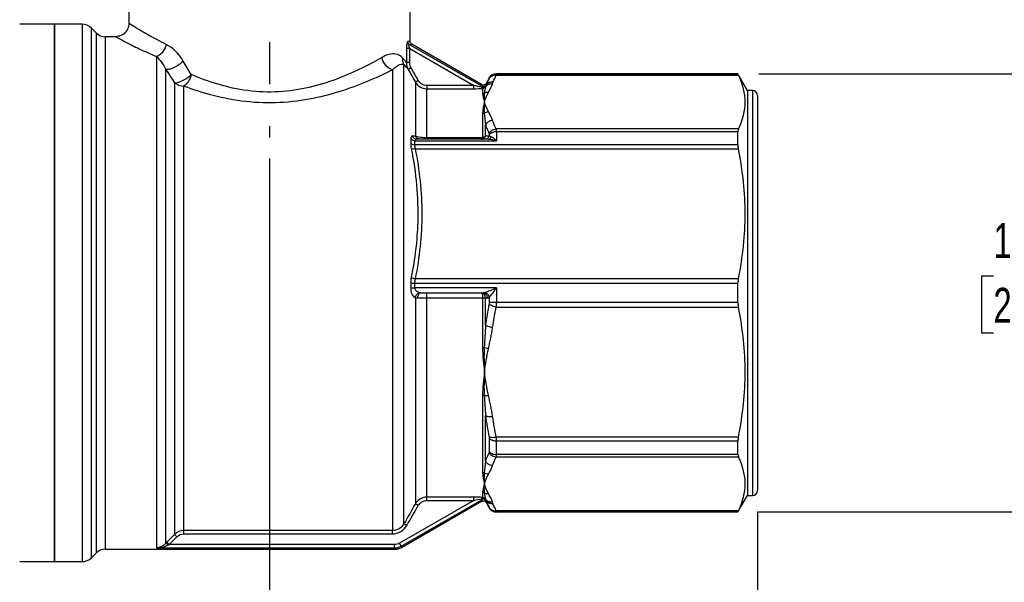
# Model space of a CAD drawing. Header units: inches. Extents: x 0.2 to 10.8, y 0.2 to 8.2.
# Tile 3 of 12: x 1.6 to 4, y 2 to 3.3. Entities that reach past the tile are written whole.
import ezdxf

# ---------------------------------------------------------------- set-up
doc = ezdxf.new("R2010")
doc.units = ezdxf.units.IN
doc.header["$MEASUREMENT"] = 0
doc.linetypes.add('SLD-Center', pattern=[0.75, 0.6, -0.05, 0.05, -0.05])
doc.linetypes.add('SLD-Solid', pattern=[0])
doc.layers.add('CENTER', color=40, linetype='SLD-Center')
doc.layers.add('DIMENSIONS', color=140, linetype='SLD-Solid', lineweight=25)
doc.styles.add('SLDTEXTSTYLE0', font='TXT', dxfattribs={"width": 0.7})
doc.dimstyles.new('SLDDIMSTYLE0', dxfattribs={"dimtxt": 0.084961, "dimasz": 0.13, "dimexe": 0, "dimexo": 0.0625, "dimgap": 0.02124, "dimtad": 0, "dimtih": 1, "dimtoh": 1, "dimrnd": 1e-09, "dimzin": 12, "dimdsep": 46, "dimtxsty": 'SLDTEXTSTYLE0', "dimsah": 1, "dimcen": 0.09, "dimadec": 0, "dimazin": 3, "dimtfac": 1, "dimtofl": 0, "dimtmove": 0, "dimatfit": 3, "dimfxl": 0, "dimfrac": 2, "dimtolj": 1, "dimtzin": 12, "dimarcsym": 0})

# ---------------------------------------------------------------- blocks, each defined once
blk = doc.blocks.new('_D_1')
at = {"layer": 'DIMENSIONS'}
for p, q in [((2.2224, 2.9832), (2.2224, 1.5668)), ((3.3838, 2.1424), (3.3838, 1.5668)), ((2.2224, 1.6918), (2.5618, 1.6918)), ((2.6769, 1.6918), (2.6484, 1.6918)), ((2.6484, 1.6918), (2.6484, 1.5568)), ((2.9294, 1.6918), (2.9579, 1.6918)), ((2.9579, 1.6918), (2.9579, 1.5568)), ((3.3838, 1.6918), (3.0445, 1.6918)), ((2.6484, 1.5568), (2.6769, 1.5568)), ((2.9579, 1.5568), (2.9294, 1.5568))]:
    blk.add_line(p, q, dxfattribs=at)
for points in [[(2.2224, 1.6918), (2.3524, 1.6718), (2.3524, 1.7118)], [(3.3838, 1.6918), (3.2538, 1.7118), (3.2538, 1.6718)]]:
    blk.add_solid(points, dxfattribs=at)
at = {"layer": 'DIMENSIONS', "char_height": 0.08333, "attachment_point": 1, "style": 'SLDTEXTSTYLE0'}
for s, insert in [('1.16', (2.6769, 1.8182)), ('29.5', (2.6769, 1.6642))]:
    blk.add_mtext(s, dxfattribs=dict(at, insert=insert))
blk = doc.blocks.new('_D_2')
at = {"layer": 'DIMENSIONS'}
for p, q in [((1.061, 2.1424), (1.061, 1.032)), ((3.3838, 2.1424), (3.3838, 1.032)), ((1.061, 1.157), (1.9879, 1.157)), ((2.103, 1.157), (2.0745, 1.157)), ((2.0745, 1.157), (2.0745, 1.022)), ((2.3555, 1.157), (2.384, 1.157)), ((2.384, 1.157), (2.384, 1.022)), ((3.3838, 1.157), (2.4706, 1.157)), ((2.0745, 1.022), (2.103, 1.022)), ((2.384, 1.022), (2.3555, 1.022))]:
    blk.add_line(p, q, dxfattribs=at)
for points in [[(1.061, 1.157), (1.191, 1.137), (1.191, 1.177)], [(3.3838, 1.157), (3.2538, 1.177), (3.2538, 1.137)]]:
    blk.add_solid(points, dxfattribs=at)
at = {"layer": 'DIMENSIONS', "char_height": 0.08333, "attachment_point": 1, "style": 'SLDTEXTSTYLE0'}
for s, insert in [('2.32', (2.103, 1.2834)), ('59.0', (2.103, 1.1294))]:
    blk.add_mtext(s, dxfattribs=dict(at, insert=insert))
blk = doc.blocks.new('_D_3')
at = {"layer": 'DIMENSIONS'}
for p, q in [((2.0687, 4.1078), (0.5423, 4.1078)), ((0.6673, 4.1078), (0.6673, 3.2195)), ((0.5411, 3.0655), (0.5125, 3.0655)), ((0.5125, 3.0655), (0.5125, 2.9304)), ((0.7935, 3.0655), (0.8221, 3.0655)), ((0.8221, 3.0655), (0.8221, 2.9304)), ((0.5125, 2.9304), (0.5411, 2.9304)), ((0.8221, 2.9304), (0.7935, 2.9304)), ((0.6673, 2.0231), (0.6673, 2.9114)), ((1.031, 2.0231), (0.5423, 2.0231)), ((1.5779, 2.0231), (1.091, 2.0231))]:
    blk.add_line(p, q, dxfattribs=at)
for points in [[(0.6673, 4.1078), (0.6473, 3.9778), (0.6873, 3.9778)], [(0.6673, 2.0231), (0.6873, 2.1531), (0.6473, 2.1531)]]:
    blk.add_solid(points, dxfattribs=at)
at = {"layer": 'DIMENSIONS', "char_height": 0.08333, "attachment_point": 1, "style": 'SLDTEXTSTYLE0'}
for s, insert in [('2.08', (0.5411, 3.1919)), ('53.0', (0.5411, 3.0379))]:
    blk.add_mtext(s, dxfattribs=dict(at, insert=insert))
blk = doc.blocks.new('_D_4')
at = {"layer": 'DIMENSIONS'}
for p, q in [((3.3875, 3.1846), (4.1967, 3.1846)), ((4.0717, 3.1846), (4.0717, 2.8567)), ((3.9455, 2.7027), (3.917, 2.7027)), ((3.917, 2.7027), (3.917, 2.5676)), ((4.198, 2.7027), (4.2265, 2.7027)), ((4.2265, 2.7027), (4.2265, 2.5676)), ((3.917, 2.5676), (3.9455, 2.5676)), ((4.2265, 2.5676), (4.198, 2.5676)), ((4.0717, 2.1413), (4.0717, 2.5486)), ((3.3875, 2.1413), (4.1967, 2.1413))]:
    blk.add_line(p, q, dxfattribs=at)
for points in [[(4.0717, 3.1846), (4.0517, 3.0546), (4.0917, 3.0546)], [(4.0717, 2.1413), (4.0917, 2.2713), (4.0517, 2.2713)]]:
    blk.add_solid(points, dxfattribs=at)
at = {"layer": 'DIMENSIONS', "char_height": 0.08333, "attachment_point": 1, "style": 'SLDTEXTSTYLE0'}
for s, insert in [('1.04', (3.9455, 2.8291)), ('26.5', (3.9455, 2.6751))]:
    blk.add_mtext(s, dxfattribs=dict(at, insert=insert))

msp = doc.modelspace()

# ---------------------------------------------------------------- linework, layer by layer
for p, q in [((1.8878, 3.7102), (1.8878, 3.3046)), ((2.5571, 3.2618), (2.5571, 3.7102)), ((1.7106, 3.3027), (1.6279, 3.3027)), ((1.7763, 3.3027), (1.7106, 3.3027)), ((1.7106, 3.3027), (1.7106, 2.0231)), ((1.7106, 3.254), (1.7106, 3.3027)), ((1.7763, 3.3027), (1.7763, 2.0231)), ((1.8097, 3.2824), (1.7986, 3.2934)), ((1.7986, 2.0324), (1.7986, 3.2934)), ((1.8097, 3.2824), (1.8097, 2.0434)), ((1.8563, 3.2731), (1.8319, 3.2731)), ((1.8319, 2.0527), (1.8319, 3.2731)), ((1.7106, 2.0231), (1.7106, 3.254)), ((2.5486, 3.2451), (2.5486, 3.2113)), ((2.7275, 3.1553), (2.5553, 3.2547)), ((2.5562, 3.2113), (2.5562, 3.2451)), ((2.5562, 3.2451), (2.7089, 3.157)), ((2.7274, 3.159), (2.561, 3.255)), ((1.9535, 3.2256), (1.9535, 2.0558)), ((1.9757, 2.0667), (1.9757, 3.1953)), ((2.5153, 3.1944), (2.5153, 2.0971)), ((2.5425, 2.1131), (2.5425, 3.2065)), ((2.5698, 3.165), (2.5698, 3.0365)), ((2.7456, 3.1747), (2.7379, 3.1614)), ((2.7456, 3.1747), (2.7456, 3.1742)), ((2.7622, 3.1817), (3.3385, 3.1817)), ((3.3375, 3.1846), (2.7626, 3.1846)), ((2.7626, 3.1841), (2.7626, 3.1846)), ((3.3375, 3.1841), (2.7626, 3.1841)), ((3.3602, 3.1452), (3.3375, 3.1846)), ((3.3375, 3.1841), (3.3375, 3.1846)), ((1.9967, 3.1635), (1.9967, 2.0878)), ((2.0189, 2.0971), (2.0189, 3.1555)), ((2.7089, 3.157), (2.5971, 3.157)), ((2.5971, 3.032), (2.5971, 3.1492)), ((2.5971, 3.1492), (2.7089, 3.1492)), ((2.7297, 3.1499), (2.7297, 3.1376)), ((2.7365, 3.1531), (2.7365, 3.1538)), ((3.372, 3.1452), (3.3602, 3.1452)), ((3.3602, 3.1452), (3.3602, 2.1806)), ((3.372, 3.1452), (3.372, 2.1806)), ((3.3838, 3.1334), (3.3838, 2.1924)), ((2.7297, 3.0903), (2.7297, 3.0335)), ((2.7365, 3.0364), (2.7365, 3.0634)), ((3.3385, 3.0535), (2.7622, 3.0535)), ((2.7626, 3.0476), (2.7626, 3.0255)), ((2.7626, 3.0476), (3.3375, 3.0476)), ((3.3375, 3.0153), (3.3375, 3.0476)), ((2.5585, 3.0296), (2.5585, 3.0192)), ((2.5687, 3.0153), (2.5687, 3.0255)), ((2.5687, 3.0255), (2.7626, 3.0255)), ((2.7429, 3.0291), (2.5727, 3.0291)), ((2.7292, 3.032), (2.5971, 3.032)), ((2.7456, 3.0403), (2.7456, 3.0366)), ((3.3375, 3.0153), (2.5687, 3.0153)), ((2.5701, 3.006), (3.3385, 3.006)), ((3.3385, 2.6964), (2.5701, 2.6964)), ((2.5585, 2.686), (2.5585, 2.6751)), ((2.5687, 2.675), (2.5687, 2.6858)), ((2.5687, 2.6858), (3.3375, 2.6858)), ((2.7626, 2.675), (2.5687, 2.675)), ((2.7626, 2.675), (2.7626, 2.6401)), ((3.3375, 2.6401), (3.3375, 2.6858)), ((2.5698, 2.6516), (2.5698, 2.1608)), ((2.583, 2.6629), (2.7308, 2.6629)), ((2.5971, 2.1766), (2.5971, 2.6514)), ((2.5971, 2.6514), (2.7297, 2.6514)), ((2.7297, 2.6514), (2.7297, 2.5332)), ((2.7365, 2.5868), (2.7365, 2.6512)), ((2.7365, 2.6512), (2.7411, 2.6512)), ((2.7456, 2.6526), (2.7456, 2.6405)), ((2.7622, 2.6294), (3.3385, 2.6294)), ((3.3375, 2.6401), (2.7626, 2.6401)), ((2.7297, 2.4189), (2.7297, 2.2355)), ((2.7365, 2.2625), (2.7365, 2.3701)), ((2.7456, 2.3172), (2.7456, 2.2855)), ((3.3385, 2.3198), (2.7622, 2.3198)), ((2.7626, 2.3106), (3.3375, 2.3106)), ((2.7626, 2.2782), (2.7626, 2.3106)), ((3.3375, 2.2782), (3.3375, 2.3106)), ((3.3375, 2.2782), (2.7626, 2.2782)), ((2.7622, 2.2724), (3.3385, 2.2724)), ((2.7297, 2.1882), (2.7297, 2.176)), ((3.3375, 2.1413), (3.3602, 2.1806)), ((3.3602, 2.1806), (3.372, 2.1806)), ((2.7089, 2.1688), (2.532, 2.0668)), ((2.5359, 2.06), (2.7275, 2.1705)), ((2.5368, 2.0569), (2.7274, 2.1669)), ((2.7089, 2.1766), (2.5971, 2.1766)), ((2.5971, 2.1688), (2.7089, 2.1688)), ((2.7365, 2.1721), (2.7365, 2.1727)), ((2.7379, 2.1644), (2.7456, 2.1511)), ((2.7456, 2.1516), (2.7456, 2.1511)), ((3.3385, 2.1441), (2.7622, 2.1441)), ((2.7626, 2.1418), (3.3375, 2.1418)), ((2.7626, 2.1413), (2.7626, 2.1418)), ((2.7626, 2.1413), (3.3375, 2.1413)), ((3.3375, 2.1413), (3.3375, 2.1418)), ((2.5153, 2.0971), (2.0189, 2.0971)), ((2.0189, 2.0893), (2.5153, 2.0893)), ((2.5203, 2.0636), (1.9837, 2.0636)), ((1.7986, 2.0324), (1.8097, 2.0434)), ((1.8319, 2.0527), (2.5212, 2.0527)), ((1.9535, 2.0558), (2.5203, 2.0558)), ((1.6279, 2.0231), (1.7106, 2.0231)), ((1.7106, 2.0231), (1.7763, 2.0231))]:
    msp.add_line(p, q)
at = {"flags": 128}
for points in [[(1.9967, 2.0878), (1.9863, 2.0774), (1.9782, 2.0692)], [(1.9837, 2.0636), (1.9941, 2.0741), (2.0022, 2.0823)]]:
    msp.add_lwpolyline(points, dxfattribs=at)
for centre, radius, start, end in [((1.7763, 3.2712), 0.0315, 45, 90), ((1.8319, 3.3046), 0.0315, 225, 270), ((2.7626, 3.1649), 0.0197, 90, 150), ((2.0186, 3.1897), 0.0342, 230.0796, 270.5828), ((2.7297, 3.1578), 0.00789, 269.8871, 329.5897), ((3.372, 3.1334), 0.0118, 0, 90), ((3.372, 2.1924), 0.0118, 270, 0), ((2.7297, 2.1681), 0.00789, 30.4103, 90.1129), ((2.7626, 2.1609), 0.0197, 210, 270), ((1.8319, 2.0212), 0.0315, 90, 135), ((1.7763, 2.0546), 0.0315, 270, 315)]:
    msp.add_arc(centre, radius, start, end)
for points, knots in [([(1.8878, 3.3046), (1.8873, 3.3005), (1.8863, 3.2923), (1.8791, 3.2818), (1.8687, 3.2746), (1.8605, 3.2736), (1.8563, 3.2731)], [0, 0, 0, 0, 0.249935, 0.499928, 0.749693, 1, 1, 1, 1]), ([(1.9766, 3.2546), (1.9689, 3.2585), (1.9542, 3.2659), (1.9363, 3.2758), (1.9222, 3.2839), (1.9061, 3.2935), (1.8947, 3.3003), (1.8886, 3.304), (1.8881, 3.3044), (1.8878, 3.3046)], [0, 0, 0, 0, 0.145294, 0.277267, 0.395991, 0.501733, 0.75593, 0.879582, 1, 1, 1, 1]), ([(1.8563, 3.2731), (1.8567, 3.273), (1.8573, 3.2726), (1.864, 3.269), (1.8802, 3.2604), (1.9107, 3.2447), (1.9391, 3.232), (1.9535, 3.2256)], [0, 0, 0, 0, 0.123314, 0.247121, 0.496897, 0.745214, 1, 1, 1, 1]), ([(2.5514, 3.2615), (2.5511, 3.2614), (2.5504, 3.2607), (2.549, 3.2556), (2.5486, 3.2491), (2.5486, 3.2451)], [0, 0, 0, 0, 0.01318372, 0.03076202, 0.06152403, 0.06152403, 0.06152403, 0.06152403]), ([(2.5553, 3.2547), (2.5539, 3.2555), (2.552, 3.2576), (2.5514, 3.2603), (2.5514, 3.2615)], [0, 0, 0, 0, 0.571429, 1, 1, 1, 1]), ([(2.561, 3.255), (2.5604, 3.2553), (2.5593, 3.2561), (2.558, 3.2578), (2.5572, 3.2597), (2.5571, 3.2611), (2.557, 3.2618)], [0, 0, 0, 0, 0.2500787, 0.5000161, 0.7500111, 1, 1, 1, 1]), ([(1.9766, 3.2546), (1.9754, 3.249), (1.9714, 3.2397), (1.9624, 3.2299), (1.9565, 3.2265), (1.9535, 3.2256)], [0, 0, 0, 0, 0.428571, 0.714286, 1, 1, 1, 1]), ([(2.5562, 3.2451), (2.5545, 3.2451), (2.5527, 3.2451), (2.5499, 3.2451), (2.549, 3.2451), (2.5486, 3.2451)], [0, 0, 0, 0, 0.5, 0.5, 1, 1, 1, 1]), ([(2.5562, 3.2451), (2.5554, 3.2476), (2.5543, 3.2515), (2.5545, 3.2544), (2.555, 3.2547), (2.5553, 3.2547)], [0, 0, 0, 0, 0.03076202, 0.04834031, 0.06152403, 0.06152403, 0.06152403, 0.06152403]), ([(2.0173, 3.215), (2.0125, 3.21), (2.0014, 3.2017), (1.9854, 3.1952), (1.9783, 3.1947), (1.9757, 3.1953)], [0, 0, 0, 0, 0.428571, 0.714286, 1, 1, 1, 1]), ([(2.4901, 3.2237), (2.4616, 3.2075), (2.39, 3.1695), (2.2704, 3.1384), (2.145, 3.1434), (2.0757, 3.1659), (2.0364, 3.1827)], [0, 0, 0, 0, 0.413719, 0.827439, 1.034299, 1.448018, 1.448018, 1.448018, 1.448018]), ([(2.5399, 3.2219), (2.5353, 3.2277), (2.5216, 3.2348), (2.502, 3.2305), (2.4901, 3.2237)], [-0.3031719, -0.3031719, -0.3031719, -0.3031719, -0.1732411, 0, 0, 0, 0]), ([(2.5562, 3.2113), (2.5542, 3.2113), (2.5507, 3.2113), (2.5489, 3.2113), (2.5486, 3.2113)], [0, 0, 0, 0, 0.571429, 1, 1, 1, 1]), ([(2.0189, 3.1555), (2.0619, 3.1396), (2.1377, 3.1183), (2.2749, 3.1136), (2.4058, 3.143), (2.4842, 3.179), (2.5153, 3.1944)], [0, 0, 0, 0, 0.413719, 0.620579, 1.034299, 1.448018, 1.448018, 1.448018, 1.448018]), ([(2.5153, 3.1944), (2.5218, 3.2009), (2.5325, 3.2079), (2.54, 3.2081), (2.5425, 3.2065)], [-0.3031719, -0.3031719, -0.3031719, -0.3031719, -0.1299308, 0, 0, 0, 0]), ([(2.5596, 3.1987), (2.5581, 3.1979), (2.5547, 3.196), (2.5529, 3.1949), (2.5528, 3.1948)], [0, 0, 0, 0, 0.428571, 1, 1, 1, 1]), ([(1.9967, 3.1635), (1.9991, 3.1632), (2.0057, 3.1641), (2.0207, 3.1705), (2.0315, 3.1781), (2.0364, 3.1827)], [0, 0, 0, 0, 0.285714, 0.571429, 1, 1, 1, 1]), ([(2.5766, 3.1689), (2.5747, 3.1678), (2.5713, 3.1659), (2.5699, 3.1651), (2.5698, 3.165)], [0, 0, 0, 0, 0.571429, 1, 1, 1, 1]), ([(2.5698, 3.165), (2.5721, 3.161), (2.5798, 3.1527), (2.5908, 3.1492), (2.5971, 3.1492)], [0, 0, 0, 0, 0.02687977, 0.06271947, 0.06271947, 0.06271947, 0.06271947]), ([(2.5971, 3.157), (2.593, 3.157), (2.5888, 3.1581), (2.5817, 3.1623), (2.5787, 3.1654), (2.5766, 3.1689)], [0, 0, 0, 0, 0.5, 0.5, 1, 1, 1, 1]), ([(2.7548, 3.165), (2.7509, 3.1653), (2.744, 3.1636), (2.7392, 3.159), (2.7378, 3.1566)], [0, 0, 0, 0, 0.571429, 1, 1, 1, 1]), ([(2.7551, 3.1657), (2.7512, 3.1659), (2.7442, 3.1643), (2.7395, 3.1596), (2.7381, 3.1573)], [0, 0, 0, 0, 0.571429, 1, 1, 1, 1]), ([(2.7452, 3.1733), (2.7471, 3.1765), (2.7523, 3.1809), (2.7593, 3.1819), (2.7622, 3.1817)], [0, 0, 0, 0, 0.571429, 1, 1, 1, 1]), ([(2.7456, 3.1742), (2.7473, 3.1772), (2.7498, 3.1797), (2.7558, 3.1831), (2.7592, 3.1841), (2.7626, 3.1841)], [0, 0, 0, 0, 0.5, 0.5, 1, 1, 1, 1]), ([(3.3385, 3.0535), (3.3495, 3.076), (3.3545, 3.0968), (3.3545, 3.1384), (3.3495, 3.1591), (3.3385, 3.1817)], [0, 0, 0, 0, 0.5, 0.5, 1, 1, 1, 1]), ([(2.5971, 3.157), (2.5971, 3.1551), (2.5971, 3.1533), (2.5971, 3.1504), (2.5971, 3.1495), (2.5971, 3.1492)], [0, 0, 0, 0, 0.5, 0.5, 1, 1, 1, 1]), ([(2.7089, 3.1492), (2.7089, 3.1495), (2.7089, 3.1504), (2.7089, 3.1533), (2.7089, 3.1551), (2.7089, 3.157)], [0, 0, 0, 0, 0.5, 0.5, 1, 1, 1, 1]), ([(2.7365, 3.1538), (2.7362, 3.1534), (2.7357, 3.1528), (2.7346, 3.1522), (2.7336, 3.1518), (2.732, 3.1516), (2.7297, 3.1517), (2.7278, 3.1525), (2.7269, 3.1529)], [0, 0, 0, 0, 0.153879, 0.288696, 0.404205, 0.501114, 0.762206, 1, 1, 1, 1]), ([(2.7269, 3.1529), (2.7271, 3.1525), (2.7275, 3.1517), (2.7282, 3.1509), (2.7289, 3.1502), (2.7294, 3.15), (2.7297, 3.1499)], [0, 0, 0, 0, 0.228887, 0.500006, 0.722235, 1, 1, 1, 1]), ([(2.7382, 3.1619), (2.7375, 3.161), (2.7363, 3.1594), (2.7334, 3.158), (2.7303, 3.1578), (2.7284, 3.1586), (2.7274, 3.159)], [0, 0, 0, 0, 0.25016, 0.499998, 0.749839, 1, 1, 1, 1]), ([(2.7365, 3.1531), (2.7379, 3.1554), (2.7427, 3.1601), (2.7496, 3.1618), (2.7536, 3.1616)], [0, 0, 0, 0, 0.428571, 1, 1, 1, 1]), ([(2.7383, 3.1582), (2.7382, 3.1606), (2.7381, 3.1631), (2.7382, 3.1619), (2.7382, 3.1619)], [0, 0, 0, 0, 0.999749, 1, 1, 1, 1]), ([(2.7297, 3.1376), (2.7297, 3.1322), (2.7316, 3.1256), (2.7342, 3.1177), (2.7342, 3.1176), (2.7342, 3.1176)], [-0.1589448, -0.1589448, -0.1589448, -0.1589448, 0, 0, 0.0014813, 0.0014813, 0.0014813, 0.0014813]), ([(2.7342, 3.1176), (2.7342, 3.1175), (2.7342, 3.1174), (2.7316, 3.1095), (2.7297, 3.1005), (2.7297, 3.0903)], [-0.6516393, -0.6516393, -0.6516393, -0.6516393, -0.6501581, -0.6501581, -0.4912133, -0.4912133, -0.4912133, -0.4912133]), ([(2.7337, 3.1387), (2.7325, 3.1325), (2.733, 3.1255), (2.7342, 3.1177), (2.7342, 3.1176), (2.7342, 3.1176)], [-0.0009839, -0.0009839, -0.0009839, -0.0009839, 0.1520289, 0.1520289, 0.1530128, 0.1530128, 0.1530128, 0.1530128]), ([(2.7342, 3.1176), (2.7342, 3.1175), (2.7342, 3.1175), (2.733, 3.1096), (2.7325, 3.101), (2.7337, 3.0912)], [0, 0, 0, 0, 0.0009848, 0.0009848, 0.1539968, 0.1539968, 0.1539968, 0.1539968]), ([(2.7536, 3.0736), (2.7496, 3.0734), (2.7427, 3.071), (2.7379, 3.0658), (2.7365, 3.0634)], [0, 0, 0, 0, 0.571429, 1, 1, 1, 1]), ([(2.7452, 3.0426), (2.7466, 3.0452), (2.7513, 3.0506), (2.7583, 3.0532), (2.7622, 3.0535)], [0, 0, 0, 0, 0.428571, 1, 1, 1, 1]), ([(2.7456, 3.0403), (2.7476, 3.0428), (2.7528, 3.0464), (2.7597, 3.0476), (2.7626, 3.0476)], [0, 0, 0, 0, 0.571429, 1, 1, 1, 1]), ([(2.5727, 3.0291), (2.5702, 3.0291), (2.5658, 3.0307), (2.5631, 3.0347), (2.5625, 3.0366)], [0, 0, 0, 0, 0.571429, 1, 1, 1, 1]), ([(2.58, 3.0291), (2.5782, 3.0291), (2.5738, 3.0303), (2.5707, 3.034), (2.5698, 3.0365)], [0, 0, 0, 0, 0.428571, 1, 1, 1, 1]), ([(2.5971, 3.032), (2.5917, 3.032), (2.5794, 3.0331), (2.5725, 3.0352), (2.5698, 3.0365)], [0, 0, 0, 0, 0.02588824, 0.0604059, 0.0604059, 0.0604059, 0.0604059]), ([(2.5971, 3.0291), (2.5971, 3.0291), (2.5971, 3.0296), (2.5971, 3.0312), (2.5971, 3.032)], [0, 0, 0, 0, 0.571429, 1, 1, 1, 1]), ([(2.7365, 3.0364), (2.7359, 3.0356), (2.734, 3.0341), (2.7313, 3.0335), (2.7297, 3.0335)], [0, 0, 0, 0, 0.428571, 1, 1, 1, 1]), ([(2.7354, 3.0291), (2.7373, 3.0291), (2.7416, 3.0303), (2.7447, 3.034), (2.7456, 3.0366)], [0, 0, 0, 0, 0.428571, 1, 1, 1, 1]), ([(2.7429, 3.0291), (2.7442, 3.0291), (2.7471, 3.0299), (2.7494, 3.0324), (2.7503, 3.0343)], [0, 0, 0, 0, 0.428571, 1, 1, 1, 1]), ([(2.7429, 3.0291), (2.7487, 3.0291), (2.7555, 3.0277), (2.7623, 3.0256), (2.7625, 3.0255), (2.7626, 3.0255)], [-0.00176764, -0.00176764, -0.00176764, -0.00176764, 0.06574951, 0.06574951, 0.06751714, 0.06751714, 0.06751714, 0.06751714]), ([(2.7626, 3.0255), (2.7625, 3.0256), (2.7624, 3.0257), (2.7582, 3.0298), (2.754, 3.0331), (2.7503, 3.0343)], [-0.00176764, -0.00176764, -0.00176764, -0.00176764, 0, 0, 0.06751714, 0.06751714, 0.06751714, 0.06751714]), ([(2.5687, 3.0153), (2.5663, 3.0153), (2.5622, 3.0161), (2.5593, 3.0182), (2.5585, 3.0192)], [0, 0, 0, 0, 0.571429, 1, 1, 1, 1]), ([(2.5598, 3.0067), (2.5713, 2.9489), (2.5811, 2.846), (2.5685, 2.7438), (2.5598, 2.7005)], [0, 0, 0, 0, 0.488876, 0.855533, 0.855533, 0.855533, 0.855533]), ([(2.5701, 3.006), (2.5683, 3.0057), (2.5641, 3.0054), (2.561, 3.0061), (2.5598, 3.0067)], [0, 0, 0, 0, 0.428571, 1, 1, 1, 1]), ([(2.5701, 2.6964), (2.5801, 2.7475), (2.5858, 2.7993), (2.5857, 2.9031), (2.5801, 2.955), (2.5701, 3.006)], [0, 0, 0, 0, 0.5, 0.5, 1, 1, 1, 1]), ([(3.3385, 2.6964), (3.3495, 2.7509), (3.3545, 2.8011), (3.3545, 2.9014), (3.3495, 2.9515), (3.3385, 3.006)], [0, 0, 0, 0, 0.5, 0.5, 1, 1, 1, 1]), ([(2.5598, 2.7005), (2.561, 2.6995), (2.5641, 2.6978), (2.5683, 2.6967), (2.5701, 2.6964)], [0, 0, 0, 0, 0.571429, 1, 1, 1, 1]), ([(2.5585, 2.686), (2.5593, 2.686), (2.5622, 2.6858), (2.5663, 2.6858), (2.5687, 2.6858)], [0, 0, 0, 0, 0.428571, 1, 1, 1, 1]), ([(2.5585, 2.6751), (2.5585, 2.6701), (2.5608, 2.6582), (2.5665, 2.6525), (2.5698, 2.6516)], [0, 0, 0, 0, 0.03895791, 0.0909018, 0.0909018, 0.0909018, 0.0909018]), ([(2.58, 2.6631), (2.5767, 2.6636), (2.571, 2.6665), (2.5687, 2.6724), (2.5687, 2.675)], [0, 0, 0, 0, 0.05194388, 0.0909018, 0.0909018, 0.0909018, 0.0909018]), ([(2.7626, 2.675), (2.7625, 2.6749), (2.7623, 2.6748), (2.7523, 2.6704), (2.7416, 2.6655), (2.7354, 2.6636)], [-0.1022754, -0.1022754, -0.1022754, -0.1022754, -0.1004526, -0.1004526, 0, 0, 0, 0]), ([(2.7456, 2.6526), (2.7495, 2.6565), (2.7562, 2.6661), (2.7624, 2.6747), (2.7625, 2.6748), (2.7626, 2.675)], [-0.1022754, -0.1022754, -0.1022754, -0.1022754, -0.0018228, -0.0018228, 0, 0, 0, 0]), ([(2.7365, 2.6514), (2.7364, 2.6551), (2.7337, 2.6612), (2.7293, 2.6629), (2.7274, 2.6629)], [-0.01663529, -0.01663529, -0.01663529, -0.01663529, -0.00712941, 0, 0, 0, 0]), ([(2.7274, 2.6629), (2.7279, 2.6629), (2.729, 2.6612), (2.7297, 2.6551), (2.7297, 2.6514)], [-0.01663529, -0.01663529, -0.01663529, -0.01663529, -0.00950588, 0, 0, 0, 0]), ([(2.7297, 2.6513), (2.7309, 2.6513), (2.7336, 2.6513), (2.7357, 2.6513), (2.7365, 2.6512)], [0, 0, 0, 0, 0.428571, 1, 1, 1, 1]), ([(2.7622, 2.6294), (2.7583, 2.6301), (2.7513, 2.6322), (2.7466, 2.6351), (2.7452, 2.6364)], [0, 0, 0, 0, 0.571429, 1, 1, 1, 1]), ([(2.7626, 2.6401), (2.7597, 2.6401), (2.7528, 2.6401), (2.7476, 2.6403), (2.7456, 2.6405)], [0, 0, 0, 0, 0.428571, 1, 1, 1, 1]), ([(3.3385, 2.3198), (3.3495, 2.3743), (3.3545, 2.4244), (3.3545, 2.5248), (3.3495, 2.5749), (3.3385, 2.6294)], [0, 0, 0, 0, 0.5, 0.5, 1, 1, 1, 1]), ([(2.7365, 2.5868), (2.7379, 2.5856), (2.7427, 2.583), (2.7496, 2.5813), (2.7536, 2.5808)], [0, 0, 0, 0, 0.428571, 1, 1, 1, 1]), ([(2.7297, 2.5332), (2.7297, 2.5134), (2.7316, 2.4939), (2.7342, 2.4749), (2.7342, 2.4748), (2.7342, 2.4746)], [-0.1589448, -0.1589448, -0.1589448, -0.1589448, 0, 0, 0.0014813, 0.0014813, 0.0014813, 0.0014813]), ([(2.7337, 2.533), (2.7325, 2.513), (2.733, 2.4937), (2.7342, 2.4748), (2.7342, 2.4747), (2.7342, 2.4746)], [-0.0009847, -0.0009847, -0.0009847, -0.0009847, 0.1520275, 0.1520275, 0.1530121, 0.1530121, 0.1530121, 0.1530121]), ([(2.7342, 2.4746), (2.7342, 2.4744), (2.7342, 2.4742), (2.7316, 2.4552), (2.7297, 2.4367), (2.7297, 2.4189)], [-0.6516393, -0.6516393, -0.6516393, -0.6516393, -0.6501581, -0.6501581, -0.4912133, -0.4912133, -0.4912133, -0.4912133]), ([(2.7342, 2.4746), (2.7342, 2.4745), (2.7342, 2.4743), (2.733, 2.4554), (2.7325, 2.4368), (2.7337, 2.4184)], [0, 0, 0, 0, 0.0009835, 0.0009835, 0.1539968, 0.1539968, 0.1539968, 0.1539968]), ([(2.7536, 2.3684), (2.7496, 2.3679), (2.7427, 2.3679), (2.7379, 2.3693), (2.7365, 2.3701)], [0, 0, 0, 0, 0.571429, 1, 1, 1, 1]), ([(2.7452, 2.3207), (2.7466, 2.32), (2.7513, 2.3187), (2.7583, 2.3191), (2.7622, 2.3198)], [0, 0, 0, 0, 0.428571, 1, 1, 1, 1]), ([(2.7456, 2.3172), (2.7476, 2.3149), (2.7528, 2.3116), (2.7597, 2.3106), (2.7626, 2.3106)], [0, 0, 0, 0, 0.571429, 1, 1, 1, 1]), ([(2.7452, 2.2832), (2.7471, 2.2798), (2.7523, 2.2746), (2.7593, 2.2726), (2.7622, 2.2724)], [0, 0, 0, 0, 0.571429, 1, 1, 1, 1]), ([(2.7456, 2.2855), (2.7473, 2.2833), (2.7498, 2.2815), (2.7558, 2.2789), (2.7592, 2.2782), (2.7626, 2.2782)], [0, 0, 0, 0, 0.5, 0.5, 1, 1, 1, 1]), ([(2.7365, 2.2625), (2.7379, 2.26), (2.7427, 2.2548), (2.7496, 2.2524), (2.7536, 2.2522)], [0, 0, 0, 0, 0.428571, 1, 1, 1, 1]), ([(3.3385, 2.1441), (3.3495, 2.1667), (3.3545, 2.1875), (3.3545, 2.229), (3.3495, 2.2498), (3.3385, 2.2724)], [0, 0, 0, 0, 0.5, 0.5, 1, 1, 1, 1]), ([(2.7297, 2.2355), (2.7297, 2.2254), (2.7316, 2.2163), (2.7342, 2.2084), (2.7342, 2.2083), (2.7342, 2.2082)], [-0.1589448, -0.1589448, -0.1589448, -0.1589448, 0, 0, 0.0014813, 0.0014813, 0.0014813, 0.0014813]), ([(2.7337, 2.2346), (2.7325, 2.2249), (2.733, 2.2162), (2.7342, 2.2083), (2.7342, 2.2083), (2.7342, 2.2082)], [-0.0009847, -0.0009847, -0.0009847, -0.0009847, 0.1520274, 0.1520274, 0.1530121, 0.1530121, 0.1530121, 0.1530121]), ([(2.7342, 2.2082), (2.7342, 2.2082), (2.7342, 2.2081), (2.7316, 2.2003), (2.7297, 2.1936), (2.7297, 2.1882)], [-0.6516393, -0.6516393, -0.6516393, -0.6516393, -0.6501581, -0.6501581, -0.4912133, -0.4912133, -0.4912133, -0.4912133]), ([(2.7342, 2.2082), (2.7342, 2.2082), (2.7342, 2.2081), (2.733, 2.2003), (2.7325, 2.1933), (2.7337, 2.1871)], [0, 0, 0, 0, 0.0009848, 0.0009848, 0.1539968, 0.1539968, 0.1539968, 0.1539968]), ([(2.5971, 2.1766), (2.5908, 2.1766), (2.5798, 2.1732), (2.5721, 2.1648), (2.5698, 2.1608)], [0, 0, 0, 0, 0.03583846, 0.0627173, 0.0627173, 0.0627173, 0.0627173]), ([(2.5766, 2.1569), (2.5752, 2.1577), (2.5718, 2.1597), (2.57, 2.1607), (2.5698, 2.1608)], [0, 0, 0, 0, 0.428571, 1, 1, 1, 1]), ([(2.5766, 2.1569), (2.5787, 2.1605), (2.5817, 2.1635), (2.5888, 2.1677), (2.593, 2.1688), (2.5971, 2.1688)], [0, 0, 0, 0, 0.5, 0.5, 1, 1, 1, 1]), ([(2.5971, 2.1688), (2.5971, 2.171), (2.5971, 2.1747), (2.5971, 2.1764), (2.5971, 2.1766)], [0, 0, 0, 0, 0.571429, 1, 1, 1, 1]), ([(2.7089, 2.1688), (2.7089, 2.1707), (2.7089, 2.1726), (2.7089, 2.1754), (2.7089, 2.1763), (2.7089, 2.1766)], [0, 0, 0, 0, 0.5, 0.5, 1, 1, 1, 1]), ([(2.7297, 2.176), (2.7294, 2.1759), (2.7289, 2.1757), (2.7282, 2.175), (2.7275, 2.1741), (2.7271, 2.1733), (2.7269, 2.1729)], [0, 0, 0, 0, 0.277554, 0.499994, 0.771004, 1, 1, 1, 1]), ([(2.7269, 2.1729), (2.7274, 2.1731), (2.7282, 2.1735), (2.7296, 2.1739), (2.7311, 2.1742), (2.7328, 2.1742), (2.7349, 2.1737), (2.7359, 2.1727), (2.7365, 2.1721)], [0, 0, 0, 0, 0.119545, 0.238736, 0.364351, 0.501231, 0.712882, 1, 1, 1, 1]), ([(2.7274, 2.1668), (2.7284, 2.1673), (2.7303, 2.1681), (2.7334, 2.1678), (2.7363, 2.1665), (2.7375, 2.1648), (2.7382, 2.164)], [0, 0, 0, 0, 0.250161, 0.500002, 0.74984, 1, 1, 1, 1]), ([(2.7536, 2.1643), (2.7496, 2.1641), (2.7427, 2.1657), (2.7379, 2.1704), (2.7365, 2.1727)], [0, 0, 0, 0, 0.571429, 1, 1, 1, 1]), ([(2.7548, 2.1608), (2.7509, 2.1606), (2.744, 2.1622), (2.7392, 2.1669), (2.7378, 2.1692)], [0, 0, 0, 0, 0.571429, 1, 1, 1, 1]), ([(2.7551, 2.1601), (2.7512, 2.1599), (2.7442, 2.1615), (2.7395, 2.1662), (2.7381, 2.1685)], [0, 0, 0, 0, 0.571429, 1, 1, 1, 1]), ([(2.7452, 2.1525), (2.7466, 2.1501), (2.7513, 2.1454), (2.7583, 2.1438), (2.7622, 2.1441)], [0, 0, 0, 0, 0.428571, 1, 1, 1, 1]), ([(2.7456, 2.1516), (2.7476, 2.1482), (2.7528, 2.1433), (2.7597, 2.1418), (2.7626, 2.1418)], [0, 0, 0, 0, 0.571429, 1, 1, 1, 1]), ([(2.5494, 2.1092), (2.5479, 2.11), (2.5445, 2.112), (2.5427, 2.113), (2.5425, 2.1131)], [0, 0, 0, 0, 0.428571, 1, 1, 1, 1]), ([(2.0022, 2.0823), (2.0011, 2.0835), (1.9983, 2.0862), (1.9968, 2.0877), (1.9967, 2.0878)], [0, 0, 0, 0, 0.428571, 1, 1, 1, 1]), ([(2.0189, 2.0893), (2.0189, 2.0914), (2.0189, 2.0952), (2.0189, 2.0969), (2.0189, 2.0971)], [0, 0, 0, 0, 0.571429, 1, 1, 1, 1]), ([(2.5153, 2.0893), (2.5153, 2.0912), (2.5153, 2.0931), (2.5153, 2.0959), (2.5153, 2.0968), (2.5153, 2.0971)], [0, 0, 0, 0, 0.5, 0.5, 1, 1, 1, 1]), ([(1.9757, 2.0667), (1.9694, 2.0601), (1.9613, 2.0565), (1.9536, 2.0558), (1.9535, 2.0558), (1.9535, 2.0558)], [0.00842416, 0.00842416, 0.00842416, 0.00842416, 0.09578044, 0.09578044, 0.09631089, 0.09631089, 0.09631089, 0.09631089]), ([(1.9535, 2.0558), (1.9535, 2.0558), (1.9536, 2.0558), (1.9633, 2.0562), (1.9733, 2.0583), (1.9813, 2.0624)], [0.00842416, 0.00842416, 0.00842416, 0.00842416, 0.00895461, 0.00895461, 0.09631089, 0.09631089, 0.09631089, 0.09631089]), ([(1.9813, 2.0624), (1.9798, 2.0638), (1.9772, 2.066), (1.976, 2.0667), (1.9757, 2.0667)], [0, 0, 0, 0, 0.571429, 1, 1, 1, 1]), ([(1.9782, 2.0692), (1.9783, 2.069), (1.9798, 2.0676), (1.9825, 2.0648), (1.9837, 2.0636)], [0, 0, 0, 0, 0.571429, 1, 1, 1, 1]), ([(2.5203, 2.0558), (2.5203, 2.056), (2.5203, 2.0569), (2.5203, 2.0598), (2.5203, 2.0617), (2.5203, 2.0636)], [0, 0, 0, 0, 0.5, 0.5, 1, 1, 1, 1]), ([(2.5359, 2.06), (2.5359, 2.0602), (2.535, 2.0616), (2.5331, 2.0649), (2.532, 2.0668)], [0, 0, 0, 0, 0.428571, 1, 1, 1, 1])]:
    msp.add_open_spline(points, degree=3, knots=knots)
for points in [[(2.557, 3.2618), (2.557, 3.2618), (2.5552, 3.2617), (2.5514, 3.2615)], [(2.0173, 3.215), (2.0061, 3.2338), (1.991, 3.2474), (1.9766, 3.2546)], [(2.5553, 3.2547), (2.5591, 3.2549), (2.561, 3.255), (2.561, 3.255)], [(1.9535, 3.2256), (1.9614, 3.2187), (1.9696, 3.2083), (1.9757, 3.1953)], [(2.0364, 3.1827), (2.03, 3.1936), (2.0236, 3.2044), (2.0173, 3.215)], [(2.5153, 3.1944), (2.5095, 3.1959), (2.4979, 3.2035), (2.4913, 3.217), (2.4901, 3.2237)], [(2.5425, 3.2065), (2.5414, 3.2088), (2.5398, 3.2138), (2.5396, 3.2192), (2.5399, 3.2219)], [(2.5486, 3.2113), (2.5461, 3.2143), (2.5432, 3.2178), (2.5399, 3.2219)], [(2.5486, 3.2113), (2.5485, 3.2056), (2.55, 3.1998), (2.5528, 3.1948)], [(2.5596, 3.1987), (2.5574, 3.2025), (2.5562, 3.207), (2.5562, 3.2113)], [(1.9757, 3.1953), (1.9827, 3.1848), (1.9896, 3.1742), (1.9967, 3.1635)], [(2.5425, 3.2065), (2.5465, 3.2019), (2.55, 3.198), (2.5528, 3.1948)], [(2.5528, 3.1948), (2.5585, 3.1849), (2.5641, 3.175), (2.5698, 3.165)], [(2.5766, 3.1689), (2.571, 3.1789), (2.5653, 3.1888), (2.5596, 3.1987)], [(2.0364, 3.1827), (2.0349, 3.177), (2.0299, 3.1657), (2.0226, 3.1579), (2.0189, 3.1555)], [(2.7452, 3.1733), (2.7425, 3.168), (2.7401, 3.1627), (2.7381, 3.1573)], [(2.7456, 3.1742), (2.7456, 3.1742), (2.7455, 3.1739), (2.7452, 3.1733)], [(2.7536, 3.1616), (2.754, 3.1627), (2.7544, 3.1639), (2.7548, 3.165)], [(2.7548, 3.165), (2.7549, 3.1653), (2.755, 3.1655), (2.7551, 3.1657)], [(2.7551, 3.1657), (2.7572, 3.1711), (2.7596, 3.1764), (2.7622, 3.1817)], [(2.7622, 3.1817), (2.7625, 3.1831), (2.7626, 3.1839), (2.7626, 3.1841)], [(3.3375, 3.1841), (3.3375, 3.1839), (3.3378, 3.1831), (3.3385, 3.1817)], [(2.7269, 3.1529), (2.7216, 3.1539), (2.7151, 3.1554), (2.7089, 3.157)], [(2.7089, 3.1492), (2.716, 3.1492), (2.7234, 3.1494), (2.7297, 3.1499)], [(2.7275, 3.1553), (2.7276, 3.155), (2.7274, 3.1541), (2.7269, 3.1529)], [(2.7274, 3.159), (2.7274, 3.159), (2.7275, 3.1577), (2.7275, 3.1553)], [(2.7275, 3.1553), (2.7293, 3.1543), (2.7337, 3.1537), (2.7372, 3.1564), (2.7383, 3.1582)], [(2.7365, 3.1531), (2.7358, 3.1491), (2.7348, 3.1443), (2.7337, 3.1387)], [(2.7436, 3.1405), (2.7401, 3.1408), (2.7367, 3.1401), (2.7337, 3.1387)], [(2.7342, 3.1176), (2.7365, 3.1253), (2.7394, 3.1329), (2.7436, 3.1405)], [(2.7378, 3.1566), (2.7374, 3.1554), (2.7369, 3.1543), (2.7365, 3.1531)], [(2.7365, 3.1538), (2.7371, 3.1549), (2.7375, 3.1559), (2.7378, 3.1566)], [(2.7381, 3.1573), (2.738, 3.1571), (2.7379, 3.1569), (2.7378, 3.1566)], [(2.7381, 3.1573), (2.7382, 3.1577), (2.7383, 3.158), (2.7383, 3.1582)], [(2.7436, 3.1405), (2.7475, 3.1475), (2.751, 3.1545), (2.7536, 3.1616)], [(2.7297, 3.1376), (2.7311, 3.1376), (2.7325, 3.138), (2.7337, 3.1387)], [(2.7436, 3.0947), (2.7394, 3.1022), (2.7365, 3.1099), (2.7342, 3.1176)], [(2.7337, 3.0912), (2.7367, 3.0932), (2.7401, 3.0944), (2.7436, 3.0947)], [(2.7536, 3.0736), (2.751, 3.0807), (2.7475, 3.0877), (2.7436, 3.0947)], [(2.7337, 3.0912), (2.7325, 3.0906), (2.7311, 3.0903), (2.7297, 3.0903)], [(2.7337, 3.0912), (2.7348, 3.0825), (2.7358, 3.0732), (2.7365, 3.0634)], [(2.7622, 3.0535), (2.7589, 3.0601), (2.756, 3.0669), (2.7536, 3.0736)], [(2.7365, 3.0634), (2.7389, 3.0564), (2.7418, 3.0495), (2.7452, 3.0426)], [(2.7626, 3.0476), (2.7626, 3.0501), (2.7625, 3.0521), (2.7622, 3.0535)], [(3.3385, 3.0535), (3.3378, 3.0521), (3.3375, 3.0501), (3.3375, 3.0476)], [(2.5625, 3.0366), (2.56, 3.0367), (2.5585, 3.0342), (2.5585, 3.0296)], [(2.5687, 3.0255), (2.5646, 3.0255), (2.5605, 3.0271), (2.5585, 3.0296)], [(2.5698, 3.0365), (2.5674, 3.0366), (2.5649, 3.0366), (2.5625, 3.0366)], [(2.5687, 3.0255), (2.5687, 3.0278), (2.5703, 3.0291), (2.5727, 3.0291)], [(2.7274, 3.0291), (2.7298, 3.0291), (2.7322, 3.03), (2.7341, 3.032)], [(2.7292, 3.032), (2.7287, 3.03), (2.7281, 3.0291), (2.7274, 3.0291)], [(2.7297, 3.0335), (2.7297, 3.033), (2.7296, 3.0324), (2.7292, 3.032)], [(2.7341, 3.032), (2.7328, 3.0314), (2.731, 3.0314), (2.7292, 3.032)], [(2.7341, 3.032), (2.7354, 3.0334), (2.7361, 3.0349), (2.7365, 3.0364)], [(2.7456, 3.0366), (2.7425, 3.0365), (2.7395, 3.0365), (2.7365, 3.0364)], [(2.7452, 3.0426), (2.7455, 3.042), (2.7456, 3.0413), (2.7456, 3.0403)], [(2.7503, 3.0343), (2.7483, 3.0349), (2.7467, 3.0357), (2.7456, 3.0366)], [(2.5585, 3.0192), (2.5585, 3.0156), (2.5589, 3.0112), (2.5598, 3.0067)], [(2.5701, 3.006), (2.5692, 3.0094), (2.5687, 3.0126), (2.5687, 3.0153)], [(3.3375, 3.0153), (3.3375, 3.0125), (3.3378, 3.0094), (3.3385, 3.006)], [(2.5598, 2.7005), (2.5589, 2.696), (2.5585, 2.691), (2.5585, 2.686)], [(2.5687, 2.6858), (2.5687, 2.6894), (2.5692, 2.6931), (2.5701, 2.6964)], [(3.3385, 2.6964), (3.3378, 2.6931), (3.3375, 2.6895), (3.3375, 2.6858)], [(2.5585, 2.6751), (2.5605, 2.675), (2.5646, 2.675), (2.5687, 2.675)], [(2.5698, 2.6516), (2.5701, 2.6544), (2.5725, 2.6601), (2.5775, 2.6628), (2.58, 2.6631)], [(2.5698, 2.6516), (2.5711, 2.6513), (2.5727, 2.6513), (2.5746, 2.6513)], [(2.583, 2.6629), (2.5808, 2.6629), (2.5765, 2.6604), (2.5746, 2.6544), (2.5746, 2.6513)], [(2.5746, 2.6513), (2.5804, 2.6513), (2.5888, 2.6514), (2.5971, 2.6514)], [(2.583, 2.6629), (2.5819, 2.6629), (2.5809, 2.663), (2.58, 2.6631)], [(2.5971, 2.6514), (2.5971, 2.6544), (2.5971, 2.6604), (2.5971, 2.6629), (2.5971, 2.6629)], [(2.7297, 2.6514), (2.7324, 2.6514), (2.7351, 2.6514), (2.7365, 2.6514)], [(2.7354, 2.6636), (2.7339, 2.6631), (2.7324, 2.6629), (2.7308, 2.6629)], [(2.7411, 2.6512), (2.741, 2.6543), (2.7388, 2.6604), (2.7335, 2.6629), (2.7308, 2.6629)], [(2.7456, 2.6526), (2.7452, 2.6552), (2.7426, 2.6604), (2.7378, 2.6632), (2.7354, 2.6636)], [(2.7365, 2.6512), (2.7365, 2.6513), (2.7365, 2.6513), (2.7365, 2.6514)], [(2.7411, 2.6512), (2.7426, 2.6512), (2.7441, 2.6517), (2.7456, 2.6526)], [(2.7452, 2.6364), (2.7418, 2.62), (2.7389, 2.6034), (2.7365, 2.5868)], [(2.7456, 2.6405), (2.7456, 2.6391), (2.7455, 2.6377), (2.7452, 2.6364)], [(2.7536, 2.5808), (2.756, 2.597), (2.7589, 2.6133), (2.7622, 2.6294)], [(2.7622, 2.6294), (2.7625, 2.6327), (2.7626, 2.6364), (2.7626, 2.6401)], [(3.3375, 2.6401), (3.3375, 2.6363), (3.3378, 2.6328), (3.3385, 2.6294)], [(2.7365, 2.5868), (2.7358, 2.5689), (2.7348, 2.5509), (2.7337, 2.533)], [(2.7436, 2.5299), (2.7475, 2.5467), (2.751, 2.5637), (2.7536, 2.5808)], [(2.7297, 2.5332), (2.7311, 2.5332), (2.7325, 2.5331), (2.7337, 2.533)], [(2.7436, 2.5299), (2.7401, 2.5306), (2.7367, 2.5317), (2.7337, 2.533)], [(2.7342, 2.4746), (2.7365, 2.4931), (2.7394, 2.5116), (2.7436, 2.5299)], [(2.7436, 2.4193), (2.7394, 2.4375), (2.7365, 2.456), (2.7342, 2.4746)], [(2.7337, 2.4184), (2.7325, 2.4187), (2.7311, 2.4189), (2.7297, 2.4189)], [(2.7337, 2.4184), (2.7367, 2.4183), (2.7401, 2.4186), (2.7436, 2.4193)], [(2.7337, 2.4184), (2.7348, 2.4018), (2.7358, 2.3856), (2.7365, 2.3701)], [(2.7536, 2.3684), (2.751, 2.3855), (2.7475, 2.4024), (2.7436, 2.4193)], [(2.7365, 2.3701), (2.7389, 2.3536), (2.7418, 2.3371), (2.7452, 2.3207)], [(2.7622, 2.3198), (2.7589, 2.3359), (2.756, 2.3521), (2.7536, 2.3684)], [(2.7452, 2.3207), (2.7455, 2.3195), (2.7456, 2.3182), (2.7456, 2.3172)], [(2.7626, 2.3106), (2.7626, 2.3133), (2.7625, 2.3165), (2.7622, 2.3198)], [(3.3385, 2.3198), (3.3378, 2.3164), (3.3375, 2.3133), (3.3375, 2.3106)], [(2.7452, 2.2832), (2.7418, 2.2763), (2.7389, 2.2694), (2.7365, 2.2625)], [(2.7456, 2.2855), (2.7456, 2.2846), (2.7455, 2.2838), (2.7452, 2.2832)], [(2.7622, 2.2724), (2.7625, 2.2737), (2.7626, 2.2758), (2.7626, 2.2782)], [(3.3375, 2.2782), (3.3375, 2.2757), (3.3378, 2.2738), (3.3385, 2.2724)], [(2.7365, 2.2625), (2.7358, 2.2527), (2.7348, 2.2433), (2.7337, 2.2346)], [(2.7436, 2.2312), (2.7475, 2.2381), (2.751, 2.2452), (2.7536, 2.2522)], [(2.7536, 2.2522), (2.756, 2.259), (2.7589, 2.2657), (2.7622, 2.2724)], [(2.7297, 2.2355), (2.7311, 2.2355), (2.7325, 2.2352), (2.7337, 2.2346)], [(2.7436, 2.2312), (2.7401, 2.2314), (2.7367, 2.2326), (2.7337, 2.2346)], [(2.7342, 2.2082), (2.7365, 2.2159), (2.7394, 2.2236), (2.7436, 2.2312)], [(2.7436, 2.1853), (2.7394, 2.1929), (2.7365, 2.2006), (2.7342, 2.2082)], [(2.7337, 2.1871), (2.7325, 2.1878), (2.7311, 2.1882), (2.7297, 2.1882)], [(2.7337, 2.1871), (2.7367, 2.1857), (2.7401, 2.185), (2.7436, 2.1853)], [(2.7337, 2.1871), (2.7348, 2.1816), (2.7358, 2.1768), (2.7365, 2.1727)], [(2.7536, 2.1643), (2.751, 2.1713), (2.7475, 2.1784), (2.7436, 2.1853)], [(2.5698, 2.1608), (2.5607, 2.1449), (2.5516, 2.129), (2.5425, 2.1131)], [(2.5494, 2.1092), (2.5585, 2.1251), (2.5676, 2.141), (2.5766, 2.1569)], [(2.7297, 2.176), (2.7234, 2.1765), (2.716, 2.1766), (2.7089, 2.1766)], [(2.7089, 2.1688), (2.7151, 2.1704), (2.7216, 2.1719), (2.7269, 2.1729)], [(2.7269, 2.1729), (2.7274, 2.1717), (2.7276, 2.1708), (2.7275, 2.1705)], [(2.7275, 2.1705), (2.7275, 2.1681), (2.7274, 2.1668), (2.7274, 2.1668)], [(2.7383, 2.1677), (2.7372, 2.1694), (2.7337, 2.1721), (2.7293, 2.1716), (2.7275, 2.1705)], [(2.7365, 2.1727), (2.7369, 2.1716), (2.7374, 2.1704), (2.7378, 2.1692)], [(2.7378, 2.1692), (2.7375, 2.17), (2.7371, 2.1709), (2.7365, 2.1721)], [(2.7378, 2.1692), (2.7379, 2.169), (2.738, 2.1687), (2.7381, 2.1685)], [(2.7381, 2.1685), (2.7401, 2.1632), (2.7425, 2.1578), (2.7452, 2.1525)], [(2.7383, 2.1677), (2.7383, 2.1678), (2.7382, 2.1681), (2.7381, 2.1685)], [(2.7382, 2.164), (2.7382, 2.164), (2.7382, 2.1652), (2.7383, 2.1677)], [(2.7548, 2.1608), (2.7544, 2.1619), (2.754, 2.1631), (2.7536, 2.1643)], [(2.7551, 2.1601), (2.755, 2.1603), (2.7549, 2.1606), (2.7548, 2.1608)], [(2.7622, 2.1441), (2.7596, 2.1494), (2.7572, 2.1548), (2.7551, 2.1601)], [(2.7452, 2.1525), (2.7455, 2.152), (2.7456, 2.1517), (2.7456, 2.1516)], [(2.7626, 2.1418), (2.7626, 2.1419), (2.7625, 2.1427), (2.7622, 2.1441)], [(3.3385, 2.1441), (3.3378, 2.1427), (3.3375, 2.1419), (3.3375, 2.1418)], [(2.5425, 2.1131), (2.5398, 2.1083), (2.5318, 2.1001), (2.5207, 2.0971), (2.5153, 2.0971)], [(2.5153, 2.0893), (2.5221, 2.0893), (2.5359, 2.093), (2.546, 2.1032), (2.5494, 2.1092)], [(2.0189, 2.0971), (2.0107, 2.0971), (2.0024, 2.0936), (1.9967, 2.0878)], [(2.0022, 2.0823), (2.0066, 2.0867), (2.0128, 2.0893), (2.0189, 2.0893)], [(1.9782, 2.0692), (1.9773, 2.0683), (1.9765, 2.0675), (1.9757, 2.0667)], [(1.9813, 2.0624), (1.9821, 2.0628), (1.9829, 2.0632), (1.9837, 2.0636)], [(2.532, 2.0668), (2.5285, 2.0647), (2.5244, 2.0636), (2.5203, 2.0636)], [(2.5203, 2.0558), (2.5257, 2.0558), (2.5312, 2.0573), (2.5359, 2.06)], [(2.5203, 2.0558), (2.5208, 2.0537), (2.5211, 2.0527), (2.5211, 2.0527)], [(2.5211, 2.0527), (2.5238, 2.0529), (2.5294, 2.0532), (2.5343, 2.0557), (2.5368, 2.0569)], [(2.5368, 2.0569), (2.5368, 2.0569), (2.5365, 2.0579), (2.5359, 2.06)]]:
    msp.add_open_spline(points, degree=3)
at = {"layer": 'CENTER'}
msp.add_line((2.2224, 3.9602), (2.2224, 3.0332), dxfattribs=at)

# ---------------------------------------------------------------- dimensions: what is measured, and where the dimension line sits
at = {"layer": 'DIMENSIONS'}
for base, p1, p2, angle, picture, middle in [((0.6673, 4.1078), (1.6279, 2.0231), (2.1187, 4.1078), 90, '_D_3', (0.6673, 3.0655)), ((4.0717, 2.1413), (3.3375, 3.1846), (3.3375, 2.1413), 90, '_D_4', (4.0717, 2.7027)), ((1.061, 1.157), (3.3838, 2.1924), (1.061, 2.1924), 0, '_D_2', (2.2292, 1.157))]:
    dim = msp.add_linear_dim(base=base, p1=p1, p2=p2, angle=angle, dimstyle='SLDDIMSTYLE0', dxfattribs=at)
    dim.commit()
    dim.dimension.update_dxf_attribs({"geometry": picture, "text_midpoint": middle, "dimtype": 160})
dim = msp.add_linear_dim(base=(3.3838, 1.6918), p1=(2.2224, 3.0332), p2=(3.3838, 2.1924), dimstyle='SLDDIMSTYLE0', dxfattribs=at)
dim.commit()
dim.dimension.update_dxf_attribs({"geometry": '_D_1', "text_midpoint": (2.8031, 1.6918), "dimtype": 160})

doc.saveas('drawing.dxf')
